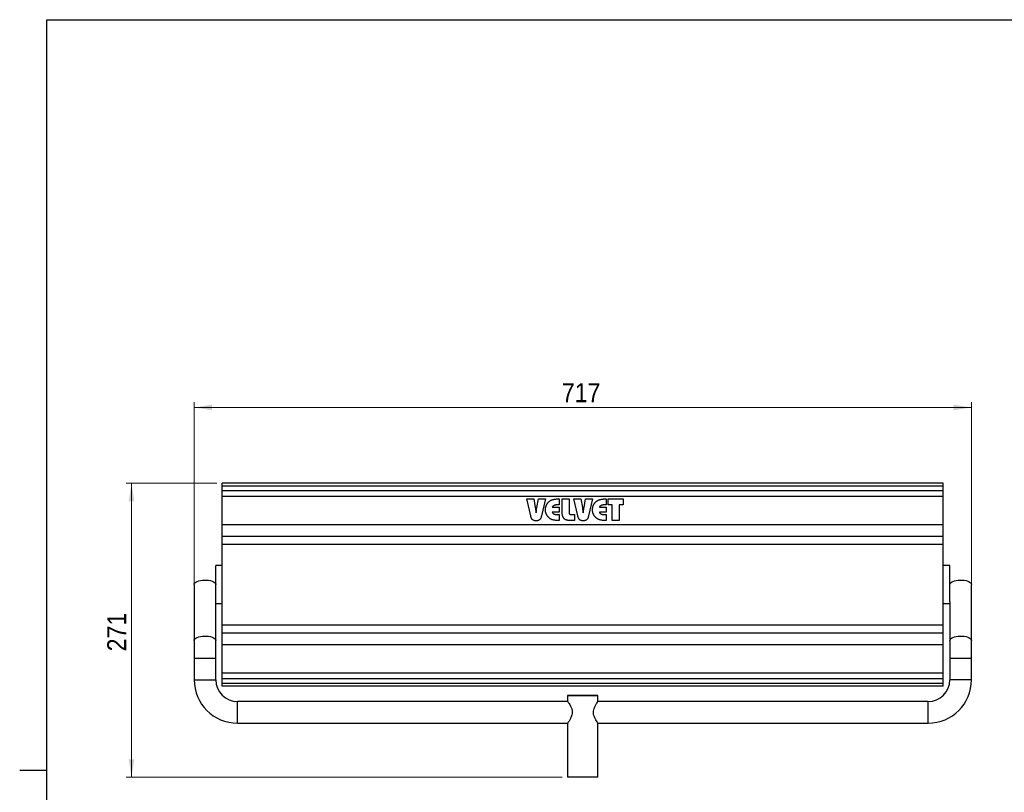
# Model space of a CAD drawing. Header units: millimetres. Extents: x 5 to 415, y 5 to 292.
# Tile 2 of 4: x 5 to 187, y 144 to 287. Entities that reach past the tile are written whole.
import ezdxf

# ---------------------------------------------------------------- set-up
doc = ezdxf.new("R2010")
doc.units = ezdxf.units.MM
doc.linetypes.add('SLD-Continua', pattern=[0])
doc.styles.add('SLDTEXTSTYLE0', font='GOTHIC.TTF', dxfattribs={"width": 0.913})
doc.dimstyles.new('SLDDIMSTYLE1', dxfattribs={"dimtxt": 3.5, "dimasz": 3.302, "dimexe": 0, "dimexo": 0.0625, "dimgap": 0.875, "dimtad": 1, "dimdec": 0, "dimlfac": 5, "dimrnd": 1e-09, "dimzin": 12, "dimdsep": 46, "dimtxsty": 'SLDTEXTSTYLE0', "dimsah": 1, "dimcen": 0.09, "dimadec": 0, "dimazin": 3, "dimtfac": 1, "dimtdec": 0, "dimtofl": 0, "dimtmove": 0, "dimatfit": 3, "dimfxl": 1, "dimfrac": 2, "dimtolj": 1, "dimtzin": 12, "dimarcsym": 0})
doc.dimstyles.new('SLDDIMSTYLE2', dxfattribs={"dimtxt": 3.5, "dimasz": 3.302, "dimexe": 0, "dimexo": 0.0625, "dimgap": 0.875, "dimtad": 1, "dimlfac": 5, "dimrnd": 1e-09, "dimzin": 12, "dimdsep": 46, "dimtxsty": 'SLDTEXTSTYLE0', "dimsah": 1, "dimcen": 0.09, "dimadec": 0, "dimazin": 3, "dimtfac": 1, "dimtofl": 0, "dimtmove": 0, "dimatfit": 3, "dimfxl": 1, "dimfrac": 2, "dimtolj": 1, "dimtzin": 12, "dimarcsym": 0})

# ---------------------------------------------------------------- blocks, each defined once
blk = doc.blocks.new('_D_8')
at = {"color": 7, "linetype": 'SLD-Continua', "lineweight": 0}
for p, q in [((37.18, 170.17), (37.18, 216.43)), ((180.58, 170.17), (180.58, 216.43)), ((180.58, 215.43), (37.18, 215.43))]:
    blk.add_line(p, q, dxfattribs=at)
at = {"color": 7, "linetype": 'SLD-Continua', "lineweight": 18}
for points in [[(37.18, 215.43), (40.48, 214.92), (40.48, 215.94)], [(180.58, 215.43), (177.27, 215.94), (177.27, 214.92)]]:
    blk.add_solid(points, dxfattribs=at)
at = {"color": 7, "linetype": 'SLD-Continua', "lineweight": 18, "insert": (105, 219.9), "char_height": 3.5, "attachment_point": 1, "style": 'SLDTEXTSTYLE0'}
blk.add_mtext('717', dxfattribs=at)
blk = doc.blocks.new('_D_9')
at = {"color": 7, "linetype": 'SLD-Continua', "lineweight": 0}
for p, q in [((41.38, 201.43), (24.63, 201.43)), ((25.63, 201.43), (25.63, 147.17)), ((105.08, 147.17), (24.63, 147.17))]:
    blk.add_line(p, q, dxfattribs=at)
at = {"color": 7, "linetype": 'SLD-Continua', "lineweight": 18}
for points in [[(25.63, 201.43), (25.12, 198.13), (26.13, 198.13)], [(25.63, 147.17), (26.13, 150.47), (25.12, 150.47)]]:
    blk.add_solid(points, dxfattribs=at)
at = {"color": 7, "linetype": 'SLD-Continua', "lineweight": 18, "insert": (21.15, 170.42), "char_height": 3.5, "attachment_point": 1, "rotation": 90, "style": 'SLDTEXTSTYLE0'}
blk.add_mtext('271', dxfattribs=at)

msp = doc.modelspace()

# ---------------------------------------------------------------- linework, layer by layer
at = {"color": 7, "linetype": 'SLD-Continua', "lineweight": 25}
for p, q in [((10, 10), (10, 287)), ((10, 287), (410, 287)), ((175.3756, 201.4288), (42.3756, 201.4288)), ((42.3756, 200.9171), (42.3756, 201.4288)), ((175.3756, 200.9171), (42.3756, 200.9171)), ((42.3756, 200.9024), (42.3756, 200.9171)), ((175.3756, 200.9024), (42.3756, 200.9024)), ((42.3756, 200.0666), (42.3756, 200.9024)), ((175.3756, 200.0666), (42.3756, 200.0666)), ((42.3756, 200.0345), (42.3756, 200.0666)), ((175.3756, 200.0345), (42.3756, 200.0345)), ((42.3756, 199.0059), (42.3756, 200.0345)), ((175.3756, 200.9171), (175.3756, 201.4288)), ((175.3756, 200.9024), (175.3756, 200.9171)), ((175.3756, 200.0666), (175.3756, 200.9024)), ((175.3756, 200.0345), (175.3756, 200.0666)), ((175.3756, 199.0059), (175.3756, 200.0345)), ((175.3756, 199.0059), (42.3756, 199.0059)), ((42.3756, 193.7951), (42.3756, 199.0059)), ((98.5563, 198.5565), (99.8335, 198.5565)), ((99.2669, 195.4158), (98.5563, 198.5565)), ((99.8335, 198.5565), (100.1131, 196.9528)), ((100.4116, 196.9561), (100.6855, 198.5565)), ((100.6855, 198.5565), (101.9774, 198.5565)), ((101.9774, 198.5565), (101.2521, 195.4158)), ((104.3993, 198.5565), (104.5037, 198.5565)), ((104.5037, 198.5565), (104.5037, 197.4512)), ((105.0827, 198.5565), (106.3458, 198.5565)), ((105.0827, 195.9668), (105.0827, 198.5565)), ((106.3458, 198.5565), (106.3458, 196.054)), ((107.2406, 198.5565), (108.5177, 198.5565)), ((107.9511, 195.4158), (107.2406, 198.5565)), ((108.5177, 198.5565), (108.7973, 196.9528)), ((109.0958, 196.9561), (109.3697, 198.5565)), ((109.3697, 198.5565), (110.6616, 198.5565)), ((110.6616, 198.5565), (109.9363, 195.4158)), ((113.0835, 198.5565), (113.1879, 198.5565)), ((113.1879, 198.5565), (113.1879, 197.4512)), ((113.5563, 198.5565), (116.2932, 198.5565)), ((113.5563, 197.4512), (113.5563, 198.5565)), ((116.2932, 198.5565), (116.2932, 197.4512)), ((175.3756, 193.7951), (175.3756, 199.0059)), ((103.2463, 197.0301), (104.5037, 197.0301)), ((104.5037, 197.4512), (104.2619, 197.4512)), ((104.5037, 197.0301), (104.5037, 196.0828)), ((111.9305, 197.0301), (113.1879, 197.0301)), ((113.1879, 197.4512), (112.9461, 197.4512)), ((113.1879, 197.0301), (113.1879, 196.0828)), ((114.2932, 197.4512), (113.5563, 197.4512)), ((114.2932, 194.5565), (114.2932, 197.4512)), ((115.5563, 197.4512), (115.5563, 194.5565)), ((116.2932, 197.4512), (115.5563, 197.4512)), ((100.2438, 196.0449), (100.2554, 195.9528)), ((104.5037, 196.0828), (103.2406, 196.0828)), ((104.2619, 195.6617), (104.5037, 195.6617)), ((104.5037, 194.5565), (104.3993, 194.5565)), ((104.5037, 195.6617), (104.5037, 194.5565)), ((107.3458, 194.5565), (106.5629, 194.5565)), ((106.7438, 195.6617), (107.3458, 195.6617)), ((107.3458, 195.6617), (107.3458, 194.5565)), ((108.9281, 196.0449), (108.9396, 195.9528)), ((113.1879, 196.0828), (111.9248, 196.0828)), ((112.9461, 195.6617), (113.1879, 195.6617)), ((113.1879, 194.5565), (113.0835, 194.5565)), ((113.1879, 195.6617), (113.1879, 194.5565)), ((115.5563, 194.5565), (114.2932, 194.5565)), ((175.3756, 193.7951), (42.3756, 193.7951)), ((42.3756, 191.5951), (42.3756, 193.7951)), ((175.3756, 191.5951), (175.3756, 193.7951)), ((175.3756, 191.5951), (42.3756, 191.5951)), ((42.3756, 190.144), (42.3756, 191.5951)), ((175.3756, 191.5951), (42.3756, 191.5951)), ((175.3756, 190.144), (175.3756, 191.5951)), ((175.3756, 190.144), (42.3756, 190.144)), ((42.3756, 175.2561), (42.3756, 190.144)), ((175.3756, 175.2561), (175.3756, 190.144)), ((42.3756, 186.2712), (41.1756, 186.2712)), ((41.1756, 182.7712), (41.1756, 186.2712)), ((176.5756, 186.2712), (175.3756, 186.2712)), ((176.5756, 182.7712), (176.5756, 186.2712)), ((37.1756, 182.7712), (37.1756, 172.4263)), ((41.1756, 179.574), (41.1756, 182.7712)), ((176.5756, 179.574), (176.5756, 182.7712)), ((180.5756, 172.4263), (180.5756, 182.7712)), ((41.1756, 172.4263), (41.1756, 179.574)), ((41.1756, 179.2712), (42.3756, 179.2712)), ((175.3756, 179.2712), (176.5756, 179.2712)), ((176.5756, 179.574), (176.5756, 172.4263)), ((175.3756, 175.2561), (42.3756, 175.2561)), ((42.3756, 173.8049), (42.3756, 175.2561)), ((175.3756, 173.8049), (175.3756, 175.2561)), ((175.3756, 173.8049), (42.3756, 173.8049)), ((175.3756, 173.8049), (42.3756, 173.8049)), ((42.3756, 171.6049), (42.3756, 173.8049)), ((175.3756, 171.6049), (175.3756, 173.8049)), ((37.1756, 172.4263), (37.1756, 169.1712)), ((41.1756, 169.1712), (41.1756, 172.4263)), ((175.3756, 171.6049), (42.3756, 171.6049)), ((42.3756, 166.3941), (42.3756, 171.6049)), ((175.3756, 166.3941), (175.3756, 171.6049)), ((176.5756, 172.4263), (176.5756, 169.1712)), ((180.5756, 169.1712), (180.5756, 172.4263)), ((37.1756, 169.1712), (37.1756, 165.1712)), ((37.1756, 169.1712), (39.1756, 169.1712)), ((39.1756, 169.1712), (41.1756, 169.1712)), ((41.1756, 165.1712), (41.1756, 169.1712)), ((176.5756, 169.1712), (176.5756, 165.1712)), ((176.5756, 169.1712), (180.5756, 169.1712)), ((180.5756, 165.1712), (180.5756, 169.1712)), ((175.3756, 166.3941), (42.3756, 166.3941)), ((42.3756, 165.3655), (42.3756, 166.3941)), ((175.3756, 165.3655), (42.3756, 165.3655)), ((42.3756, 165.3334), (42.3756, 165.3655)), ((175.3756, 165.3334), (42.3756, 165.3334)), ((42.3756, 164.4976), (42.3756, 165.3334)), ((175.3756, 165.3655), (175.3756, 166.3941)), ((175.3756, 165.3334), (175.3756, 165.3655)), ((175.3756, 164.4976), (175.3756, 165.3334)), ((37.1756, 165.1712), (39.1756, 165.1712)), ((39.1756, 165.1712), (41.1756, 165.1712)), ((175.3756, 164.4976), (42.3756, 164.4976)), ((42.3756, 164.4829), (42.3756, 164.4976)), ((175.3756, 164.4829), (42.3756, 164.4829)), ((42.3756, 163.9712), (42.3756, 164.4829)), ((175.3756, 163.9712), (42.3756, 163.9712)), ((175.3756, 164.4829), (175.3756, 164.4976)), ((175.3756, 163.9712), (175.3756, 164.4829)), ((178.5756, 165.1712), (176.5756, 165.1712)), ((180.5756, 165.1712), (178.5756, 165.1712)), ((106.0756, 162.2712), (106.0756, 161.1588)), ((111.6756, 161.1558), (111.6756, 162.2712)), ((106.0844, 161.1712), (45.1756, 161.1712)), ((45.1756, 159.1712), (45.1756, 161.1712)), ((172.5756, 161.1712), (111.6756, 161.1712)), ((172.5756, 159.1712), (172.5756, 161.1712)), ((45.1756, 157.1712), (45.1756, 159.1712)), ((172.5756, 157.1712), (172.5756, 159.1712)), ((45.1756, 157.1712), (106.0756, 157.1712)), ((106.0756, 157.1867), (106.0756, 147.1712)), ((111.6668, 157.1712), (172.5756, 157.1712)), ((111.6756, 147.1712), (111.6756, 157.1837)), ((4.999, 148.5), (10.001, 148.5))]:
    msp.add_line(p, q, dxfattribs=at)
at = {"color": 7, "linetype": 'SLD-Continua', "lineweight": 25, "flags": 128}
for points in [[(37.1756, 182.7712), (37.2117, 182.9252), (37.3189, 183.0737), (37.4931, 183.2112), (37.7281, 183.3328), (38.0155, 183.4341), (38.3448, 183.5114), (38.7041, 183.562), (39.0804, 183.5841), (39.4602, 183.5767), (39.8297, 183.5402), (40.1756, 183.476), (40.4853, 183.3862), (40.7477, 183.2743), (40.9533, 183.1441), (41.0946, 183.0005), (41.1665, 182.8486), (41.1756, 182.7712)], [(176.5756, 182.7712), (176.6117, 182.9252), (176.7189, 183.0737), (176.8931, 183.2112), (177.1281, 183.3328), (177.4155, 183.4341), (177.7448, 183.5114), (178.1041, 183.562), (178.4804, 183.5841), (178.8602, 183.5767), (179.2297, 183.5402), (179.5756, 183.476), (179.8853, 183.3862), (180.1477, 183.2743), (180.3533, 183.1441), (180.4946, 183.0005), (180.5665, 182.8486), (180.5756, 182.7712)], [(37.1756, 172.4263), (37.2117, 172.5803), (37.3189, 172.7287), (37.4931, 172.8662), (37.7281, 172.9878), (38.0155, 173.0892), (38.3448, 173.1665), (38.7041, 173.2171), (39.0804, 173.2391), (39.4602, 173.2318), (39.8297, 173.1953), (40.1756, 173.131), (40.4853, 173.0413), (40.7477, 172.9293), (40.9533, 172.7992), (41.0946, 172.6555), (41.1665, 172.5036), (41.1756, 172.4263)], [(176.5756, 172.4263), (176.6117, 172.5803), (176.7189, 172.7287), (176.8931, 172.8662), (177.1281, 172.9878), (177.4155, 173.0892), (177.7448, 173.1665), (178.1041, 173.2171), (178.4804, 173.2391), (178.8602, 173.2318), (179.2297, 173.1953), (179.5756, 173.131), (179.8853, 173.0413), (180.1477, 172.9293), (180.3533, 172.7992), (180.4946, 172.6555), (180.5665, 172.5036), (180.5756, 172.4263)], [(108.8756, 162.2712), (108.4264, 162.2712), (107.9889, 162.2712), (107.5744, 162.2712), (107.1935, 162.2712), (106.8562, 162.2712), (106.5712, 162.2712), (106.3459, 162.2712), (106.1861, 162.2712), (106.096, 162.2712), (106.0779, 162.2712), (106.1322, 162.2712), (106.2576, 162.2712), (106.4507, 162.2712), (106.7067, 162.2712), (107.0189, 162.2712), (107.3791, 162.2712), (107.7781, 162.2712), (108.2055, 162.2712), (108.6503, 162.2712), (109.1009, 162.2712), (109.5457, 162.2712), (109.9731, 162.2712), (110.3721, 162.2712), (110.7323, 162.2712), (111.0445, 162.2712), (111.3005, 162.2712), (111.4936, 162.2712), (111.619, 162.2712), (111.6733, 162.2712), (111.6552, 162.2712), (111.565, 162.2712), (111.4053, 162.2712), (111.18, 162.2712), (110.895, 162.2712), (110.5577, 162.2712), (110.1768, 162.2712), (109.7623, 162.2712), (109.3247, 162.2712), (108.8756, 162.2712)], [(108.8756, 147.1712), (108.4264, 147.1712), (107.9889, 147.1712), (107.5744, 147.1712), (107.1935, 147.1712), (106.8562, 147.1712), (106.5712, 147.1712), (106.3459, 147.1712), (106.1861, 147.1712), (106.096, 147.1712), (106.0756, 147.1712)], [(111.6756, 147.1712), (111.6552, 147.1712), (111.565, 147.1712), (111.4053, 147.1712), (111.18, 147.1712), (110.895, 147.1712), (110.5577, 147.1712), (110.1768, 147.1712), (109.7623, 147.1712), (109.3247, 147.1712), (108.8756, 147.1712)]]:
    msp.add_lwpolyline(points, dxfattribs=at)
at = {"color": 7, "linetype": 'SLD-Continua', "lineweight": 25}
for centre, radius, start, end in [((45.1756, 165.1712), 8, 180, 270), ((45.1756, 165.1712), 4, 180, 270), ((172.5756, 165.1712), 4, 270, 0), ((172.5756, 165.1712), 8, 270, 0)]:
    msp.add_arc(centre, radius, start, end, dxfattribs=at)
for points, knots in [([(101.9774, 196.5589), (101.9779, 196.6012), (101.9788, 196.685), (101.9912, 196.8093), (102.0089, 196.9313), (102.0344, 197.0508), (102.0677, 197.1676), (102.1067, 197.2826), (102.155, 197.3942), (102.2091, 197.5036), (102.2697, 197.6096), (102.3372, 197.711), (102.4117, 197.8073), (102.4913, 197.8995), (102.5771, 197.9868), (102.6686, 198.0694), (102.7668, 198.147), (102.8362, 198.1945), (102.8713, 198.2185)], [0, 0, 0, 0, 0.06441749, 0.1278296, 0.19039644, 0.25239902, 0.31408777, 0.37557921, 0.43740386, 0.49948957, 0.56167659, 0.62349134, 0.68521551, 0.74717153, 0.8092671, 0.87174025, 0.93515236, 1, 1, 1, 1]), ([(102.8713, 198.2185), (102.9163, 198.2458), (103.0088, 198.302), (103.1624, 198.3692), (103.3307, 198.4265), (103.5141, 198.4739), (103.7129, 198.512), (103.9278, 198.5371), (104.1583, 198.5544), (104.3173, 198.5557), (104.3993, 198.5565)], [0, 0, 0, 0, 0.09947454, 0.20465818, 0.31653871, 0.43556538, 0.56283969, 0.69924577, 0.84486423, 1, 1, 1, 1]), ([(110.6616, 196.5589), (110.6621, 196.6012), (110.663, 196.685), (110.6754, 196.8093), (110.6931, 196.9313), (110.7186, 197.0508), (110.7519, 197.1676), (110.7909, 197.2826), (110.8392, 197.3942), (110.8933, 197.5036), (110.9539, 197.6096), (111.0214, 197.711), (111.0959, 197.8073), (111.1755, 197.8995), (111.2613, 197.9868), (111.3528, 198.0694), (111.451, 198.147), (111.5204, 198.1945), (111.5555, 198.2185)], [0, 0, 0, 0, 0.06441749, 0.1278296, 0.19039644, 0.25239902, 0.31408777, 0.37557921, 0.43740386, 0.49948957, 0.56167659, 0.62349134, 0.68521551, 0.74717153, 0.8092671, 0.87174025, 0.93515236, 1, 1, 1, 1]), ([(111.5555, 198.2185), (111.6005, 198.2458), (111.693, 198.302), (111.8467, 198.3692), (112.0149, 198.4265), (112.1983, 198.4739), (112.3971, 198.512), (112.612, 198.5371), (112.8425, 198.5544), (113.0015, 198.5557), (113.0835, 198.5565)], [0, 0, 0, 0, 0.09947454, 0.20465818, 0.31653871, 0.43556538, 0.56283969, 0.69924577, 0.84486423, 1, 1, 1, 1]), ([(100.1131, 196.9528), (100.1153, 196.94), (100.1209, 196.9071), (100.1308, 196.8471), (100.143, 196.7657), (100.1576, 196.6628), (100.176, 196.5387), (100.1964, 196.3931), (100.2194, 196.2262), (100.2354, 196.1077), (100.2438, 196.0449)], [0, 0, 0, 0, 0.042741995, 0.10906555, 0.198833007, 0.312052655, 0.44885489, 0.60911214, 0.792826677, 1, 1, 1, 1]), ([(100.2554, 195.9528), (100.2766, 196.0927), (100.3201, 196.3799), (100.3659, 196.6667), (100.3894, 196.8139)], [0, 0, 0, 0, 0.48690311, 1, 1, 1, 1]), ([(100.3894, 196.8139), (100.3918, 196.8311), (100.3961, 196.8622), (100.4027, 196.903), (100.4078, 196.9331), (100.4105, 196.9495), (100.4116, 196.9561)], [0, 0, 0, 0, 0.36344061, 0.65261841, 0.86104736, 1, 1, 1, 1]), ([(102.8713, 194.8944), (102.8365, 194.9184), (102.7676, 194.9659), (102.6702, 195.0438), (102.5787, 195.1261), (102.493, 195.2135), (102.413, 195.3054), (102.34, 195.4029), (102.2722, 195.5043), (102.2105, 195.6103), (102.1558, 195.7199), (102.1076, 195.8324), (102.0676, 195.9473), (102.0344, 196.0648), (102.0089, 196.1849), (101.9913, 196.3074), (101.9788, 196.4323), (101.9779, 196.5164), (101.9774, 196.5589)], [0, 0, 0, 0, 0.06437995, 0.12734153, 0.18969294, 0.25166751, 0.31350281, 0.37518581, 0.43688011, 0.49915466, 0.56167903, 0.62338321, 0.68528607, 0.74685461, 0.80914454, 0.8720023, 0.93529084, 1, 1, 1, 1]), ([(102.8713, 194.8944), (102.8365, 194.9184), (102.7676, 194.9659), (102.6702, 195.0438), (102.5787, 195.1261), (102.493, 195.2135), (102.413, 195.3054), (102.34, 195.4029), (102.2722, 195.5043), (102.2105, 195.6103), (102.1558, 195.7199), (102.1076, 195.8324), (102.0676, 195.9473), (102.0344, 196.0648), (102.0089, 196.1849), (101.9913, 196.3074), (101.9788, 196.4323), (101.9779, 196.5164), (101.9774, 196.5589)], [0, 0, 0, 0, 0.06437995, 0.12734153, 0.18969294, 0.25166751, 0.31350281, 0.37518581, 0.43688011, 0.49915466, 0.56167903, 0.62338321, 0.68528607, 0.74685461, 0.80914454, 0.8720023, 0.93529084, 1, 1, 1, 1]), ([(104.2619, 197.4512), (104.2266, 197.4508), (104.158, 197.4501), (104.0584, 197.4462), (103.9654, 197.4389), (103.8793, 197.4282), (103.7999, 197.4153), (103.7273, 197.399), (103.6617, 197.3794), (103.5837, 197.3501), (103.495, 197.3024), (103.3997, 197.2285), (103.315, 197.1374), (103.2696, 197.0666), (103.2463, 197.0301)], [0, 0, 0, 0, 0.09137385, 0.17714393, 0.25742841, 0.33236133, 0.40129015, 0.46520457, 0.52435845, 0.57815667, 0.68018493, 0.7831747, 0.88841916, 1, 1, 1, 1]), ([(104.2619, 197.4512), (104.2266, 197.4508), (104.158, 197.4501), (104.0584, 197.4462), (103.9654, 197.4389), (103.8793, 197.4282), (103.7999, 197.4153), (103.7273, 197.399), (103.6617, 197.3794), (103.5837, 197.3501), (103.495, 197.3024), (103.3997, 197.2285), (103.315, 197.1374), (103.2696, 197.0666), (103.2463, 197.0301)], [0, 0, 0, 0, 0.09137385, 0.17714393, 0.25742841, 0.33236133, 0.40129015, 0.46520457, 0.52435845, 0.57815667, 0.68018493, 0.7831747, 0.88841916, 1, 1, 1, 1]), ([(108.7973, 196.9528), (108.7995, 196.94), (108.8051, 196.9071), (108.8151, 196.8471), (108.8272, 196.7657), (108.8418, 196.6628), (108.8602, 196.5387), (108.8806, 196.3931), (108.9036, 196.2262), (108.9196, 196.1077), (108.9281, 196.0449)], [0, 0, 0, 0, 0.042742, 0.10906555, 0.19883301, 0.31205265, 0.44885489, 0.60911214, 0.79282668, 1, 1, 1, 1]), ([(108.9396, 195.9528), (108.9608, 196.0927), (109.0043, 196.3799), (109.0501, 196.6667), (109.0736, 196.8139)], [0, 0, 0, 0, 0.48690311, 1, 1, 1, 1]), ([(109.0736, 196.8139), (109.076, 196.8311), (109.0803, 196.8622), (109.0869, 196.903), (109.092, 196.9331), (109.0947, 196.9495), (109.0958, 196.9561)], [0, 0, 0, 0, 0.36344061, 0.65261841, 0.86104736, 1, 1, 1, 1]), ([(111.5555, 194.8944), (111.5207, 194.9184), (111.4518, 194.9659), (111.3544, 195.0438), (111.2629, 195.1261), (111.1772, 195.2135), (111.0972, 195.3054), (111.0242, 195.4029), (110.9564, 195.5043), (110.8947, 195.6103), (110.8401, 195.7199), (110.7918, 195.8324), (110.7518, 195.9473), (110.7186, 196.0648), (110.6931, 196.1849), (110.6755, 196.3074), (110.663, 196.4323), (110.6621, 196.5164), (110.6616, 196.5589)], [0, 0, 0, 0, 0.06437995, 0.12734153, 0.18969294, 0.25166751, 0.31350281, 0.37518581, 0.43688011, 0.49915466, 0.56167903, 0.62338321, 0.68528607, 0.74685461, 0.80914454, 0.8720023, 0.93529084, 1, 1, 1, 1]), ([(111.5555, 194.8944), (111.5207, 194.9184), (111.4518, 194.9659), (111.3544, 195.0438), (111.2629, 195.1261), (111.1772, 195.2135), (111.0972, 195.3054), (111.0242, 195.4029), (110.9564, 195.5043), (110.8947, 195.6103), (110.8401, 195.7199), (110.7918, 195.8324), (110.7518, 195.9473), (110.7186, 196.0648), (110.6931, 196.1849), (110.6755, 196.3074), (110.663, 196.4323), (110.6621, 196.5164), (110.6616, 196.5589)], [0, 0, 0, 0, 0.06437995, 0.12734153, 0.18969294, 0.25166751, 0.31350281, 0.37518581, 0.43688011, 0.49915466, 0.56167903, 0.62338321, 0.68528607, 0.74685461, 0.80914454, 0.8720023, 0.93529084, 1, 1, 1, 1]), ([(112.9461, 197.4512), (112.9108, 197.4508), (112.8422, 197.4501), (112.7426, 197.4462), (112.6496, 197.4389), (112.5635, 197.4282), (112.4841, 197.4153), (112.4115, 197.399), (112.3459, 197.3794), (112.2679, 197.3501), (112.1792, 197.3024), (112.0839, 197.2285), (111.9992, 197.1374), (111.9538, 197.0666), (111.9305, 197.0301)], [0, 0, 0, 0, 0.09137385, 0.17714393, 0.25742841, 0.33236133, 0.40129015, 0.46520457, 0.52435845, 0.57815667, 0.68018493, 0.7831747, 0.88841916, 1, 1, 1, 1]), ([(112.9461, 197.4512), (112.9108, 197.4508), (112.8422, 197.4501), (112.7426, 197.4462), (112.6496, 197.4389), (112.5635, 197.4282), (112.4841, 197.4153), (112.4115, 197.399), (112.3459, 197.3794), (112.2679, 197.3501), (112.1792, 197.3024), (112.0839, 197.2285), (111.9992, 197.1374), (111.9538, 197.0666), (111.9305, 197.0301)], [0, 0, 0, 0, 0.09137385, 0.17714393, 0.25742841, 0.33236133, 0.40129015, 0.46520457, 0.52435845, 0.57815667, 0.68018493, 0.7831747, 0.88841916, 1, 1, 1, 1]), ([(100.2554, 194.5038), (100.2222, 194.5044), (100.1573, 194.5056), (100.0627, 194.5157), (99.9734, 194.5316), (99.89, 194.556), (99.8115, 194.5852), (99.7384, 194.6214), (99.672, 194.6655), (99.6098, 194.7151), (99.5537, 194.7738), (99.5008, 194.84), (99.4515, 194.9147), (99.4072, 194.9988), (99.3663, 195.0909), (99.3285, 195.1914), (99.2945, 195.3003), (99.2763, 195.3765), (99.2669, 195.4158)], [0, 0, 0, 0, 0.06703754, 0.13106185, 0.19188112, 0.25006723, 0.30632162, 0.36080112, 0.41440119, 0.46715365, 0.52119239, 0.57792168, 0.6382779, 0.70169593, 0.76961272, 0.84180985, 0.91834643, 1, 1, 1, 1]), ([(100.2554, 194.5038), (100.2222, 194.5044), (100.1573, 194.5056), (100.0627, 194.5157), (99.9734, 194.5316), (99.89, 194.556), (99.8115, 194.5852), (99.7384, 194.6214), (99.672, 194.6655), (99.6098, 194.7151), (99.5537, 194.7738), (99.5008, 194.84), (99.4515, 194.9147), (99.4072, 194.9988), (99.3663, 195.0909), (99.3285, 195.1914), (99.2945, 195.3003), (99.2763, 195.3765), (99.2669, 195.4158)], [0, 0, 0, 0, 0.06703754, 0.13106185, 0.19188112, 0.25006723, 0.30632162, 0.36080112, 0.41440119, 0.46715365, 0.52119239, 0.57792168, 0.6382779, 0.70169593, 0.76961272, 0.84180985, 0.91834643, 1, 1, 1, 1]), ([(101.2521, 195.4158), (101.2426, 195.3765), (101.2244, 195.3003), (101.1905, 195.1913), (101.1526, 195.091), (101.112, 194.9985), (101.0664, 194.9152), (101.0183, 194.8398), (100.9652, 194.7735), (100.9083, 194.7154), (100.8461, 194.6652), (100.779, 194.6216), (100.7058, 194.5852), (100.6268, 194.5557), (100.5423, 194.5316), (100.4516, 194.5158), (100.3554, 194.5055), (100.2894, 194.5044), (100.2554, 194.5038)], [0, 0, 0, 0, 0.08123303, 0.15737542, 0.22920072, 0.29676772, 0.36012072, 0.41986462, 0.47630174, 0.53044745, 0.58292822, 0.63671404, 0.69091296, 0.74687762, 0.8058238, 0.86741349, 0.93165598, 1, 1, 1, 1]), ([(101.2521, 195.4158), (101.2426, 195.3765), (101.2244, 195.3003), (101.1905, 195.1913), (101.1526, 195.091), (101.112, 194.9985), (101.0664, 194.9152), (101.0183, 194.8398), (100.9652, 194.7735), (100.9083, 194.7154), (100.8461, 194.6652), (100.779, 194.6216), (100.7058, 194.5852), (100.6268, 194.5557), (100.5423, 194.5316), (100.4516, 194.5158), (100.3554, 194.5055), (100.2894, 194.5044), (100.2554, 194.5038)], [0, 0, 0, 0, 0.08123303, 0.15737542, 0.22920072, 0.29676772, 0.36012072, 0.41986462, 0.47630174, 0.53044745, 0.58292822, 0.63671404, 0.69091296, 0.74687762, 0.8058238, 0.86741349, 0.93165598, 1, 1, 1, 1]), ([(104.3993, 194.5565), (104.3173, 194.5571), (104.1583, 194.5585), (103.9279, 194.5761), (103.7129, 194.6001), (103.514, 194.6372), (103.3307, 194.6849), (103.1622, 194.7419), (103.0088, 194.8102), (102.9163, 194.8669), (102.8713, 194.8944)], [0, 0, 0, 0, 0.15508681, 0.30065931, 0.4369602, 0.56409813, 0.68308723, 0.79493245, 0.90029623, 1, 1, 1, 1]), ([(104.3993, 194.5565), (104.3173, 194.5571), (104.1583, 194.5585), (103.9279, 194.5761), (103.7129, 194.6001), (103.514, 194.6372), (103.3307, 194.6849), (103.1622, 194.7419), (103.0088, 194.8102), (102.9163, 194.8669), (102.8713, 194.8944)], [0, 0, 0, 0, 0.15508681, 0.30065931, 0.4369602, 0.56409813, 0.68308723, 0.79493245, 0.90029623, 1, 1, 1, 1]), ([(103.2406, 196.0828), (103.2633, 196.0463), (103.3077, 195.9751), (103.3921, 195.8839), (103.487, 195.8092), (103.5763, 195.7619), (103.6548, 195.7327), (103.7212, 195.7141), (103.7944, 195.6974), (103.8747, 195.6849), (103.9616, 195.6739), (104.0554, 195.6667), (104.1564, 195.6628), (104.226, 195.6621), (104.2619, 195.6617)], [0, 0, 0, 0, 0.11013906, 0.21528571, 0.3171174, 0.41917037, 0.47331273, 0.5319223, 0.5961498, 0.66606502, 0.74055982, 0.82107677, 0.90775238, 1, 1, 1, 1]), ([(106.5629, 194.5565), (106.502, 194.5577), (106.3839, 194.56), (106.2128, 194.5751), (106.0539, 194.6023), (105.9075, 194.6398), (105.7727, 194.6873), (105.6506, 194.7463), (105.5409, 194.817), (105.4427, 194.8978), (105.3573, 194.9911), (105.2835, 195.0959), (105.221, 195.2125), (105.1701, 195.3409), (105.1306, 195.4809), (105.1034, 195.6326), (105.0856, 195.7959), (105.0837, 195.9087), (105.0827, 195.9668)], [0, 0, 0, 0, 0.07754574, 0.15046746, 0.21848365, 0.28267072, 0.34274571, 0.4002073, 0.45502097, 0.50857371, 0.56169796, 0.61555597, 0.67147919, 0.72976326, 0.79110023, 0.85642798, 0.92594376, 1, 1, 1, 1]), ([(106.5629, 194.5565), (106.502, 194.5577), (106.3839, 194.56), (106.2128, 194.5751), (106.0539, 194.6023), (105.9075, 194.6398), (105.7727, 194.6873), (105.6506, 194.7463), (105.5409, 194.817), (105.4427, 194.8978), (105.3573, 194.9911), (105.2835, 195.0959), (105.221, 195.2125), (105.1701, 195.3409), (105.1306, 195.4809), (105.1034, 195.6326), (105.0856, 195.7959), (105.0837, 195.9087), (105.0827, 195.9668)], [0, 0, 0, 0, 0.07754574, 0.15046746, 0.21848365, 0.28267072, 0.34274571, 0.4002073, 0.45502097, 0.50857371, 0.56169796, 0.61555597, 0.67147919, 0.72976326, 0.79110023, 0.85642798, 0.92594376, 1, 1, 1, 1]), ([(106.3458, 196.054), (106.3471, 196.0229), (106.3495, 195.9644), (106.3668, 195.8821), (106.3987, 195.8131), (106.4421, 195.7554), (106.5006, 195.7129), (106.5706, 195.6821), (106.6533, 195.6643), (106.7125, 195.6626), (106.7438, 195.6617)], [0, 0, 0, 0, 0.14515742, 0.27385716, 0.38966368, 0.49833881, 0.60725541, 0.7236982, 0.8536485, 1, 1, 1, 1]), ([(108.9396, 194.5038), (108.9064, 194.5044), (108.8415, 194.5056), (108.7469, 194.5157), (108.6576, 194.5316), (108.5742, 194.556), (108.4958, 194.5852), (108.4226, 194.6214), (108.3562, 194.6655), (108.294, 194.7151), (108.2379, 194.7738), (108.185, 194.84), (108.1357, 194.9147), (108.0914, 194.9988), (108.0505, 195.0909), (108.0127, 195.1914), (107.9788, 195.3003), (107.9605, 195.3765), (107.9511, 195.4158)], [0, 0, 0, 0, 0.06703754, 0.13106185, 0.19188112, 0.25006723, 0.30632162, 0.36080112, 0.41440119, 0.46715365, 0.52119239, 0.57792168, 0.6382779, 0.70169593, 0.76961272, 0.84180985, 0.91834643, 1, 1, 1, 1]), ([(108.9396, 194.5038), (108.9064, 194.5044), (108.8415, 194.5056), (108.7469, 194.5157), (108.6576, 194.5316), (108.5742, 194.556), (108.4958, 194.5852), (108.4226, 194.6214), (108.3562, 194.6655), (108.294, 194.7151), (108.2379, 194.7738), (108.185, 194.84), (108.1357, 194.9147), (108.0914, 194.9988), (108.0505, 195.0909), (108.0127, 195.1914), (107.9788, 195.3003), (107.9605, 195.3765), (107.9511, 195.4158)], [0, 0, 0, 0, 0.06703754, 0.13106185, 0.19188112, 0.25006723, 0.30632162, 0.36080112, 0.41440119, 0.46715365, 0.52119239, 0.57792168, 0.6382779, 0.70169593, 0.76961272, 0.84180985, 0.91834643, 1, 1, 1, 1]), ([(109.9363, 195.4158), (109.9269, 195.3765), (109.9086, 195.3003), (109.8747, 195.1913), (109.8368, 195.091), (109.7962, 194.9985), (109.7506, 194.9152), (109.7025, 194.8398), (109.6494, 194.7735), (109.5925, 194.7154), (109.5303, 194.6652), (109.4632, 194.6216), (109.39, 194.5852), (109.3111, 194.5557), (109.2265, 194.5316), (109.1358, 194.5158), (109.0396, 194.5055), (108.9736, 194.5044), (108.9396, 194.5038)], [0, 0, 0, 0, 0.081233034, 0.157375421, 0.229200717, 0.296767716, 0.360120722, 0.41986462, 0.476301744, 0.530447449, 0.58292822, 0.636714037, 0.690912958, 0.746877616, 0.805823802, 0.867413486, 0.931655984, 1, 1, 1, 1]), ([(109.9363, 195.4158), (109.9269, 195.3765), (109.9086, 195.3003), (109.8747, 195.1913), (109.8368, 195.091), (109.7962, 194.9985), (109.7506, 194.9152), (109.7025, 194.8398), (109.6494, 194.7735), (109.5925, 194.7154), (109.5303, 194.6652), (109.4632, 194.6216), (109.39, 194.5852), (109.3111, 194.5557), (109.2265, 194.5316), (109.1358, 194.5158), (109.0396, 194.5055), (108.9736, 194.5044), (108.9396, 194.5038)], [0, 0, 0, 0, 0.081233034, 0.157375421, 0.229200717, 0.296767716, 0.360120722, 0.41986462, 0.476301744, 0.530447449, 0.58292822, 0.636714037, 0.690912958, 0.746877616, 0.805823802, 0.867413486, 0.931655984, 1, 1, 1, 1]), ([(113.0835, 194.5565), (113.0015, 194.5571), (112.8425, 194.5585), (112.6121, 194.5761), (112.3971, 194.6001), (112.1982, 194.6372), (112.0149, 194.6849), (111.8465, 194.7419), (111.693, 194.8102), (111.6005, 194.8669), (111.5555, 194.8944)], [0, 0, 0, 0, 0.15508681, 0.30065931, 0.4369602, 0.56409813, 0.68308723, 0.79493245, 0.90029623, 1, 1, 1, 1]), ([(113.0835, 194.5565), (113.0015, 194.5571), (112.8425, 194.5585), (112.6121, 194.5761), (112.3971, 194.6001), (112.1982, 194.6372), (112.0149, 194.6849), (111.8465, 194.7419), (111.693, 194.8102), (111.6005, 194.8669), (111.5555, 194.8944)], [0, 0, 0, 0, 0.15508681, 0.30065931, 0.4369602, 0.56409813, 0.68308723, 0.79493245, 0.90029623, 1, 1, 1, 1]), ([(111.9248, 196.0828), (111.9475, 196.0463), (111.9919, 195.9751), (112.0763, 195.8839), (112.1712, 195.8092), (112.2605, 195.7619), (112.339, 195.7327), (112.4054, 195.7141), (112.4786, 195.6974), (112.5589, 195.6849), (112.6458, 195.6739), (112.7396, 195.6667), (112.8406, 195.6628), (112.9102, 195.6621), (112.9461, 195.6617)], [0, 0, 0, 0, 0.11013906, 0.21528571, 0.3171174, 0.41917037, 0.47331273, 0.5319223, 0.5961498, 0.66606502, 0.74055982, 0.82107677, 0.90775238, 1, 1, 1, 1]), ([(106.0845, 161.1588), (106.0883, 161.1534), (106.0969, 161.1416), (106.2412, 160.9357), (106.4703, 160.5799), (106.7288, 160.0949), (106.9112, 159.5217), (106.9295, 158.9686), (106.7929, 158.406), (106.5431, 157.8829), (106.2793, 157.462), (106.1011, 157.2066), (106.091, 157.1928), (106.0866, 157.1867)], [0, 0, 0, 0, 0.07023377, 0.15501123, 0.24933218, 0.36103316, 0.44748607, 0.53466071, 0.60824403, 0.71726081, 0.82878986, 0.9236985, 1, 1, 1, 1]), ([(111.6667, 157.1837), (111.6628, 157.1891), (111.6543, 157.2009), (111.51, 157.4068), (111.2809, 157.7626), (111.0224, 158.2475), (110.84, 158.8207), (110.8217, 159.3739), (110.9583, 159.9365), (111.2081, 160.4595), (111.4719, 160.8804), (111.6501, 161.1358), (111.6602, 161.1496), (111.6646, 161.1558)], [0, 0, 0, 0, 0.07023382, 0.15501128, 0.24933225, 0.36103323, 0.44748612, 0.53466075, 0.60824406, 0.71726086, 0.82878991, 0.92369855, 1, 1, 1, 1])]:
    msp.add_open_spline(points, degree=3, knots=knots, dxfattribs=at)

# ---------------------------------------------------------------- dimensions: what is measured, and where the dimension line sits
at = {"color": 7, "linetype": 'SLD-Continua', "lineweight": 18}
dim = msp.add_linear_dim(base=(37.1756, 215.4288), p1=(180.5756, 169.1712), p2=(37.1756, 169.1712), dimstyle='SLDDIMSTYLE2', dxfattribs=at)
dim.commit()
dim.dimension.update_dxf_attribs({"geometry": '_D_8', "text_midpoint": (108.8756, 215.4288), "dimtype": 160})
dim = msp.add_linear_dim(base=(25.6252, 147.1712), p1=(42.3756, 201.4288), p2=(106.0756, 147.1712), angle=90, dimstyle='SLDDIMSTYLE1', dxfattribs=at)
dim.commit()
dim.dimension.update_dxf_attribs({"geometry": '_D_9', "text_midpoint": (25.6252, 174.3), "dimtype": 160})

doc.saveas('drawing.dxf')
